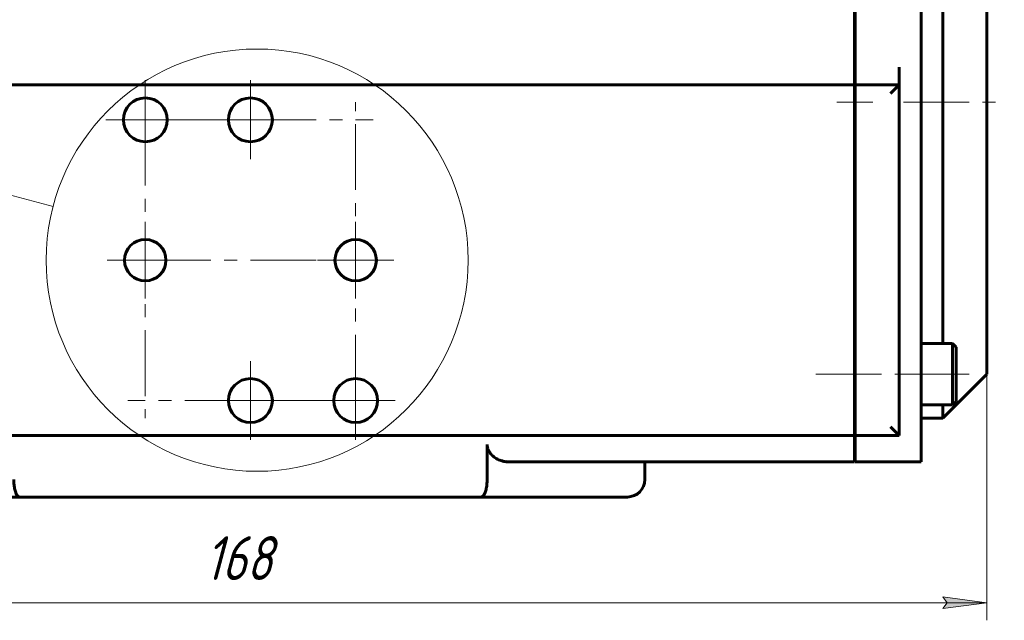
# Model space of a CAD drawing. Header units: millimetres. Extents: x 0 to 594, y 0 to 420.
# Tile 5 of 22: x 117 to 230, y 133 to 202. Entities that reach past the tile are written whole.
import ezdxf

# ---------------------------------------------------------------- set-up
doc = ezdxf.new("R2010")
doc.units = ezdxf.units.MM
for name, pattern in [('K5LT_AXLED', [12, 7.5, -1.5, 1.5, -1.5]), ('K5LT_BASIC', [0]), ('K5LT_THIN', [0])]:
    doc.linetypes.add(name, pattern=pattern)
doc.layers.add('Системный слой', color=7, linetype='Continuous')
doc.layers.add('Системный слой (1)', color=7, linetype='Continuous', true_color=0x6c6c6c)
doc.styles.add('KDIMTEXTSTYLE', font='txt', dxfattribs={"width": 0.96, "oblique": 15, "height": 5})
doc.styles.add('KTEXTSTYLE', font='txt', dxfattribs={"width": 0.96, "height": 5})
doc.dimstyles.new('KDIMSTYLE (1.00)', dxfattribs={"dimtxt": 5, "dimasz": 1, "dimexe": 2, "dimexo": 0, "dimgap": 1, "dimtad": 1, "dimtxsty": 'KDIMTEXTSTYLE', "dimsah": 1, "dimcen": 0, "dimdle": 1, "dimadec": 0, "dimazin": 0, "dimtfac": 0.667, "dimtmove": 0, "dimatfit": 3, "dimfxl": 1, "dimtvp": 1, "dimtolj": 1, "dimtzin": 0, "dimarcsym": 0})

# ---------------------------------------------------------------- blocks, each defined once
blk = doc.blocks.new('U21')
at = {"layer": 'Системный слой (1)', "color": 150, "linetype": 'K5LT_BASIC', "lineweight": 60, "true_color": 0x0080ff}
for p, q in [((222.5, 226.63), (222.5, 228.13)), ((222.5, 192.13), (222.5, 219.63)), ((222.5, 164.63), (222.5, 192.13)), ((222.5, 156.13), (222.5, 157.63))]:
    blk.add_line(p, q, dxfattribs=at)
blk = doc.blocks.new('U23')
at = {"layer": 'Системный слой (1)', "color": 150, "linetype": 'K5LT_BASIC', "lineweight": 60, "true_color": 0x0080ff}
for p, q in [((227.5, 192.13), (227.5, 223.13)), ((227.5, 161.13), (227.5, 192.13))]:
    blk.add_line(p, q, dxfattribs=at)
blk = doc.blocks.new('U24')
at = {"layer": 'Системный слой (1)', "color": 30, "linetype": 'K5LT_AXLED', "lineweight": 18, "true_color": 0xff8000}
for q in [(131.5, 178.49), (127.14, 174.13), (157.5, 174.13), (131.5, 169.76)]:
    blk.add_line((131.5, 174.13), q, dxfattribs=at)
blk = doc.blocks.new('U25')
at = {"layer": 'Системный слой (1)', "color": 30, "linetype": 'K5LT_AXLED', "lineweight": 18, "true_color": 0xff8000}
for q in [(131.5, 194.63), (127, 190.13), (157.5, 190.13), (131.5, 156.13)]:
    blk.add_line((131.5, 190.13), q, dxfattribs=at)
blk = doc.blocks.new('U27')
at = {"layer": 'Системный слой (1)', "color": 30, "linetype": 'K5LT_AXLED', "lineweight": 18, "true_color": 0xff8000}
for q in [(143.5, 162.63), (129.5, 158.13), (157.5, 158.13), (143.5, 153.63)]:
    blk.add_line((143.5, 158.13), q, dxfattribs=at)
blk = doc.blocks.new('U28')
at = {"layer": 'Системный слой (1)', "color": 30, "linetype": 'K5LT_AXLED', "lineweight": 18, "true_color": 0xff8000}
for q in [(143.5, 194.63), (139, 190.13), (148, 190.13), (143.5, 185.63)]:
    blk.add_line((143.5, 190.13), q, dxfattribs=at)
blk = doc.blocks.new('U30')
at = {"layer": 'Системный слой (1)', "color": 30, "linetype": 'K5LT_AXLED', "lineweight": 18, "true_color": 0xff8000}
for q in [(155.5, 192.13), (151, 158.13), (160, 158.13), (155.5, 153.63)]:
    blk.add_line((155.5, 158.13), q, dxfattribs=at)
blk = doc.blocks.new('U31')
at = {"layer": 'Системный слой (1)', "color": 30, "linetype": 'K5LT_AXLED', "lineweight": 18, "true_color": 0xff8000}
for q in [(155.5, 178.49), (151.14, 174.13), (159.86, 174.13), (155.5, 169.76)]:
    blk.add_line((155.5, 174.13), q, dxfattribs=at)
blk = doc.blocks.new('U32')
at = {"layer": 'Системный слой (1)', "color": 7, "linetype": 'K5LT_THIN', "lineweight": 18}
blk.add_line((120.98, 180.25), (51.04, 198.63), dxfattribs=at)
blk.add_arc((144.26, 174.13), 24.07, 0, 360, dxfattribs=at)
blk = doc.blocks.new('D1')
at = {"layer": 'Системный слой (1)'}
for points in [[(59.5, 135.07), (64.5, 135.73), (64, 135.07), (64.5, 134.41)], [(222.5, 134.41), (227.5, 135.07), (222.5, 135.73), (223, 135.07)]]:
    blk.add_hatch(color=7, dxfattribs=at).paths.add_polyline_path(points)
at = {"layer": 'Системный слой (1)', "color": 7, "linetype": 'K5LT_THIN', "lineweight": 18}
for p, q in [((59.5, 161.13), (59.5, 133.07)), ((227.5, 161.13), (227.5, 133.07)), ((59.5, 135.07), (64.5, 135.73)), ((64.5, 134.41), (59.5, 135.07)), ((59.5, 135.07), (227.5, 135.07)), ((64.5, 135.73), (64, 135.07)), ((64, 135.07), (64.5, 134.41)), ((223, 135.07), (222.5, 135.73)), ((222.5, 135.73), (227.5, 135.07)), ((227.5, 135.07), (222.5, 134.41)), ((222.5, 134.41), (223, 135.07))]:
    blk.add_line(p, q, dxfattribs=at)
blk.add_wipeout([(138.29, 136.07), (138.29, 143.45), (148.29, 143.45), (148.29, 136.07)]).dxf.layer = 'Системный слой (1)'
at = {"layer": 'Системный слой (1)', "color": 7, "insert": (138.29, 142.66), "char_height": 5, "attachment_point": 1, "style": 'KTEXTSTYLE'}
blk.add_mtext('\\fArial|b0|c204|p34;\\H5.0;\\W1.000;\\Q15;\\fGOST Type AU|b0|i0|c204|p34;\\Q15;\\W0.960;168', dxfattribs=at)
blk = doc.blocks.new('KDIMARROW_01')
at = {"layer": 'Системный слой'}
blk.add_hatch(color=0, dxfattribs=at).paths.add_polyline_path([(-5, -0.66), (0, 0), (-5, 0.66), (-4.5, 0)])
at = {"layer": 'Системный слой', "color": 0, "linetype": 'K5LT_THIN', "lineweight": 18}
for p, q in [((-4.5, 0), (-5, 0.66)), ((-5, 0.66), (0, 0)), ((0, 0), (-5, -0.66)), ((-5, -0.66), (-4.5, 0))]:
    blk.add_line(p, q, dxfattribs=at)
at = {"layer": 'Системный слой (1)', "color": 0, "linetype": 'K5LT_THIN', "lineweight": 18}
blk.add_line((320.92, 133.53), (318.92, 133.53), dxfattribs=at)

msp = doc.modelspace()

# ---------------------------------------------------------------- linework, layer by layer
at = {"layer": 'Системный слой (1)', "color": 150, "linetype": 'K5LT_BASIC', "lineweight": 60, "true_color": 0x0080ff}
for p, q in [((212.401, 226.126), (212.401, 196.126)), ((212.501, 226.126), (212.501, 196.126)), ((220.001, 192.126), (220.001, 226.126)), ((212.401, 194.126), (212.401, 196.126)), ((212.501, 194.126), (212.501, 196.126)), ((217.501, 196.126), (217.501, 194.126)), ((212.401, 194.126), (74.601, 194.126)), ((212.401, 194.126), (212.401, 193.126)), ((217.501, 194.126), (212.501, 194.126)), ((212.501, 194.126), (212.501, 193.126)), ((216.501, 193.126), (217.501, 194.126)), ((217.501, 154.126), (217.501, 194.126)), ((212.401, 193.126), (212.401, 155.126)), ((212.501, 193.126), (212.501, 155.126)), ((220.001, 153.126), (220.001, 192.126)), ((212.401, 175.126), (212.501, 175.126)), ((223.601, 164.626), (220.001, 164.626)), ((223.601, 157.626), (223.601, 164.626)), ((223.601, 164.626), (224.001, 164.226)), ((224.001, 158.026), (224.001, 164.226)), ((212.401, 163.126), (212.501, 163.126)), ((222.501, 156.126), (227.501, 161.126)), ((212.401, 159.126), (212.501, 159.126)), ((223.601, 157.626), (220.001, 157.626)), ((223.601, 157.626), (224.001, 158.026)), ((212.401, 155.126), (212.401, 154.126)), ((212.501, 155.126), (212.501, 154.126)), ((216.501, 155.126), (217.501, 154.126)), ((222.501, 156.126), (220.001, 156.126)), ((212.401, 154.126), (74.601, 154.126)), ((212.401, 154.126), (212.401, 153.126)), ((217.501, 154.126), (212.501, 154.126)), ((212.501, 154.126), (212.501, 153.126)), ((170.501, 153.126), (170.501, 149.126)), ((212.401, 151.126), (212.401, 153.126)), ((212.501, 151.126), (212.501, 153.126)), ((220.001, 153.126), (220.001, 151.126)), ((172.979, 151.126), (212.401, 151.126)), ((188.501, 151.126), (188.501, 149.126)), ((212.501, 151.126), (220.001, 151.126)), ((100.501, 147.126), (117.176, 147.126)), ((169.826, 147.126), (117.176, 147.126)), ((169.826, 147.126), (186.501, 147.126))]:
    msp.add_line(p, q, dxfattribs=at)
at = {"layer": 'Системный слой (1)', "color": 30, "linetype": 'K5LT_AXLED', "lineweight": 18, "true_color": 0xff8000}
for p, q in [((210.401, 192.126), (214.501, 192.126)), ((218.001, 192.126), (229.501, 192.126)), ((208.001, 161.126), (221.801, 161.126)), ((218.001, 161.126), (226.001, 161.126))]:
    msp.add_line(p, q, dxfattribs=at)
at = {"layer": 'Системный слой (1)', "color": 150, "linetype": 'K5LT_BASIC', "lineweight": 60, "true_color": 0x0080ff}
for centre, radius in [((131.501, 190.126), 2.5), ((143.501, 190.126), 2.5), ((131.501, 174.126), 2.362), ((155.501, 174.126), 2.362), ((143.501, 158.126), 2.5), ((155.501, 158.126), 2.5)]:
    msp.add_circle(centre, radius, dxfattribs=at)
msp.add_arc((186.501, 149.126), 2, 270, 0, dxfattribs=at)
for points, knots in [([(172.979, 151.126), (172.847, 151.126), (172.587, 151.146), (172.236, 151.222), (171.943, 151.322), (171.721, 151.422), (171.51, 151.538), (171.338, 151.653), (171.202, 151.762), (171.078, 151.871), (170.951, 152.002), (170.779, 152.22), (170.653, 152.44), (170.57, 152.665), (170.517, 152.87), (170.501, 153.025), (170.501, 153.126)], [0, 0, 0, 0, 2.1875016, 4.2528772, 5.7147177, 7.0523626, 8.0018599, 9.3616441, 10.1222854, 10.5286647, 11.73155, 12.6882685, 14.3353528, 15.066405, 15.7466027, 17, 17, 17, 17]), ([(117.176, 147.126), (117.134, 147.126), (117.066, 147.145), (116.968, 147.216), (116.891, 147.304), (116.818, 147.421), (116.749, 147.563), (116.68, 147.752), (116.618, 147.983), (116.567, 148.239), (116.534, 148.485), (116.508, 148.778), (116.501, 148.986), (116.501, 149.126)], [0, 0, 0, 0, 1.6629965, 2.7722204, 4.0402333, 4.9720792, 6.1034282, 7.3947172, 8.709931, 10.0362262, 11.2971069, 12.176448, 14, 14, 14, 14]), ([(169.826, 147.126), (169.867, 147.126), (169.936, 147.145), (170.033, 147.216), (170.11, 147.304), (170.183, 147.421), (170.252, 147.563), (170.321, 147.752), (170.384, 147.983), (170.434, 148.239), (170.467, 148.485), (170.493, 148.778), (170.501, 148.986), (170.501, 149.126)], [0, 0, 0, 0, 1.6629965, 2.7722204, 4.0402333, 4.9720792, 6.1034282, 7.3947172, 8.709931, 10.0362262, 11.2971069, 12.176448, 14, 14, 14, 14])]:
    msp.add_open_spline(points, degree=3, knots=knots, dxfattribs=at)

# ---------------------------------------------------------------- block references
at = {"layer": 'Системный слой (1)'}
for name in ['U21', 'U23', 'U32', 'U25', 'U28', 'U30', 'U24', 'U31', 'U27']:
    msp.add_blockref(name, (0, 0), dxfattribs=at)

# ---------------------------------------------------------------- next in the draw order: dimensions: what is measured, and where the dimension line sits
at = {"layer": 'Системный слой (1)', "color": 7}
dim = msp.add_linear_dim(base=(59.501, 135.072), p1=(227.501, 161.126), p2=(59.501, 161.126), dimstyle='KDIMSTYLE (1.00)', override={"dimexo": 0, "dimpost": '\\fGOST Type AU|b0|c204|p34;\\H5.0;\\W0.960;\\Q15;<>', "dimblk1": 'KDIMARROW_01', "dimblk2": 'KDIMARROW_01', "dimse1": 0, "dimse2": 0, "dimclrt": 7, "dimtol": 1, "dimtp": 0, "dimtm": 0, "dimtdec": 5, "dimtolj": 1}, dxfattribs=at)
dim.commit()
dim.dimension.update_dxf_attribs({"geometry": 'D1', "text_midpoint": (143.501, 135.072), "dimtype": 160})

doc.saveas('drawing.dxf')
